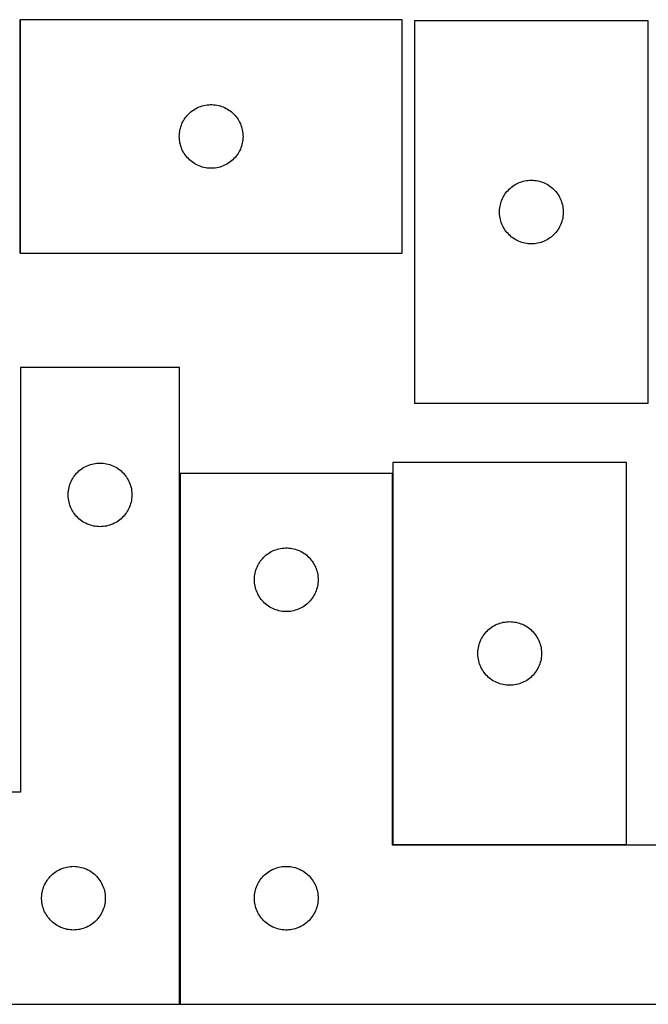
# Model space of a CAD drawing. Header units: millimetres. Extents: x 7 to 1493, y 7 to 471.
# Tile 3 of 5: x 487 to 783, y 7 to 471. Entities that reach past the tile are written whole.
import ezdxf

# ---------------------------------------------------------------- set-up
doc = ezdxf.new("R2010")
doc.units = ezdxf.units.MM
doc.layers.add('COMMON', color=5, linetype='CONTINUOUS', true_color=0x0000ff)
doc.layers.add('CUT', color=7, linetype='CONTINUOUS', true_color=0x000000)

msp = doc.modelspace()

# ---------------------------------------------------------------- linework, layer by layer
at = {"layer": 'COMMON'}
for p, q in [((487.372102, 470.708075), (487.372102, 360.708075)), ((562.744225, 6.864808), (562.744225, 256.864808)), ((662.944225, 256.864808), (662.944225, 82.140683))]:
    msp.add_line(p, q, dxfattribs=at)
at = {"layer": 'CUT'}
for p, q in [((667.472103, 470.708075), (487.472103, 470.708075)), ((487.472103, 470.708075), (487.472103, 360.708075)), ((667.472103, 360.708075), (667.472103, 470.708075)), ((673.268109, 470.09747), (673.268109, 290.09747)), ((783.268109, 470.09747), (673.268109, 470.09747)), ((783.268109, 290.09747), (783.268109, 470.09747)), ((567.283002, 426.716355), (567.863205, 427.226281)), ((567.863205, 427.226281), (568.468888, 427.705663)), ((568.468888, 427.705663), (569.098447, 428.15323)), ((569.098447, 428.15323), (569.750211, 428.567794)), ((569.750211, 428.567794), (570.422451, 428.948257)), ((570.422451, 428.948257), (571.113387, 429.293609)), ((571.113387, 429.293609), (571.821184, 429.602934)), ((571.821184, 429.602934), (572.543967, 429.875413)), ((572.543967, 429.875413), (573.279818, 430.110323)), ((573.279818, 430.110323), (574.026786, 430.30704)), ((574.026786, 430.30704), (574.782891, 430.465044)), ((574.782891, 430.465044), (575.546127, 430.583915)), ((575.546127, 430.583915), (576.314471, 430.663338)), ((576.314471, 430.663338), (577.085884, 430.703102)), ((577.085884, 430.703102), (577.858321, 430.703102)), ((577.858321, 430.703102), (578.629734, 430.663338)), ((578.629734, 430.663338), (579.398078, 430.583915)), ((579.398078, 430.583915), (580.161314, 430.465044)), ((580.161314, 430.465044), (580.917419, 430.30704)), ((580.917419, 430.30704), (581.664387, 430.110323)), ((581.664387, 430.110323), (582.400238, 429.875413)), ((582.400238, 429.875413), (583.123021, 429.602934)), ((583.123021, 429.602934), (583.830818, 429.293609)), ((583.830818, 429.293609), (584.521754, 428.948257)), ((584.521754, 428.948257), (585.193995, 428.567794)), ((585.193995, 428.567794), (585.845758, 428.15323)), ((585.845758, 428.15323), (586.475317, 427.705663)), ((586.475317, 427.705663), (587.081, 427.226281)), ((587.081, 427.226281), (587.661203, 426.716355)), ((563.727349, 421.714883), (564.054796, 422.414482)), ((564.054796, 422.414482), (564.417824, 423.096296)), ((564.417824, 423.096296), (564.815469, 423.758518)), ((564.815469, 423.758518), (565.246677, 424.399391)), ((565.246677, 424.399391), (565.710305, 425.017217)), ((565.710305, 425.017217), (566.205124, 425.610357)), ((566.205124, 425.610357), (566.72982, 426.177237)), ((566.72982, 426.177237), (567.283002, 426.716355)), ((587.661203, 426.716355), (588.214385, 426.177237)), ((588.214385, 426.177237), (588.739082, 425.610357)), ((588.739082, 425.610357), (589.2339, 425.017217)), ((589.2339, 425.017217), (589.697528, 424.399391)), ((589.697528, 424.399391), (590.128736, 423.758518)), ((590.128736, 423.758518), (590.526381, 423.096296)), ((590.526381, 423.096296), (590.889409, 422.414482)), ((590.889409, 422.414482), (591.216856, 421.714883)), ((562.551604, 417.25039), (562.650784, 418.016433)), ((562.650784, 418.016433), (562.789267, 418.776356)), ((562.789267, 418.776356), (562.966687, 419.528142)), ((562.966687, 419.528142), (563.182572, 420.269797)), ((563.182572, 420.269797), (563.43635, 420.999356)), ((563.43635, 420.999356), (563.727349, 421.714883)), ((591.216856, 421.714883), (591.507855, 420.999356)), ((591.507855, 420.999356), (591.761633, 420.269797)), ((591.761633, 420.269797), (591.977518, 419.528142)), ((591.977518, 419.528142), (592.154938, 418.776356)), ((592.154938, 418.776356), (592.293421, 418.016433)), ((592.293421, 418.016433), (592.392601, 417.25039)), ((562.472103, 415.708075), (562.491991, 416.480256)), ((562.491991, 414.935893), (562.472103, 415.708075)), ((562.491991, 416.480256), (562.551604, 417.25039)), ((562.551604, 414.16576), (562.491991, 414.935893)), ((562.650784, 413.399716), (562.551604, 414.16576)), ((562.789267, 412.639794), (562.650784, 413.399716)), ((592.293421, 413.399716), (592.154938, 412.639794)), ((592.392601, 414.16576), (592.293421, 413.399716)), ((592.392601, 417.25039), (592.452214, 416.480256)), ((592.452214, 414.935893), (592.392601, 414.16576)), ((592.452214, 416.480256), (592.472103, 415.708075)), ((592.472103, 415.708075), (592.452214, 414.935893)), ((562.966687, 411.888008), (562.789267, 412.639794)), ((563.182572, 411.146352), (562.966687, 411.888008)), ((563.43635, 410.416793), (563.182572, 411.146352)), ((563.727349, 409.701266), (563.43635, 410.416793)), ((564.054796, 409.001668), (563.727349, 409.701266)), ((564.417824, 408.319854), (564.054796, 409.001668)), ((564.815469, 407.657632), (564.417824, 408.319854)), ((590.526381, 408.319854), (590.128736, 407.657632)), ((590.889409, 409.001668), (590.526381, 408.319854)), ((591.216856, 409.701266), (590.889409, 409.001668)), ((591.507855, 410.416793), (591.216856, 409.701266)), ((591.761633, 411.146352), (591.507855, 410.416793)), ((591.977518, 411.888008), (591.761633, 411.146352)), ((592.154938, 412.639794), (591.977518, 411.888008)), ((565.246677, 407.016758), (564.815469, 407.657632)), ((565.710305, 406.398933), (565.246677, 407.016758)), ((566.205124, 405.805793), (565.710305, 406.398933)), ((566.72982, 405.238912), (566.205124, 405.805793)), ((567.283002, 404.699794), (566.72982, 405.238912)), ((567.863205, 404.189868), (567.283002, 404.699794)), ((568.468888, 403.710486), (567.863205, 404.189868)), ((569.098447, 403.26292), (568.468888, 403.710486)), ((586.475317, 403.710486), (585.845758, 403.26292)), ((587.081, 404.189868), (586.475317, 403.710486)), ((587.661203, 404.699794), (587.081, 404.189868)), ((588.214385, 405.238912), (587.661203, 404.699794)), ((588.739082, 405.805793), (588.214385, 405.238912)), ((589.2339, 406.398933), (588.739082, 405.805793)), ((589.697528, 407.016758), (589.2339, 406.398933)), ((590.128736, 407.657632), (589.697528, 407.016758)), ((569.750211, 402.848355), (569.098447, 403.26292)), ((570.422451, 402.467893), (569.750211, 402.848355)), ((571.113387, 402.122541), (570.422451, 402.467893)), ((571.821184, 401.813215), (571.113387, 402.122541)), ((572.543967, 401.540736), (571.821184, 401.813215)), ((573.279818, 401.305827), (572.543967, 401.540736)), ((574.026786, 401.109109), (573.279818, 401.305827)), ((574.782891, 400.951105), (574.026786, 401.109109)), ((575.546127, 400.832235), (574.782891, 400.951105)), ((576.314471, 400.752812), (575.546127, 400.832235)), ((577.085884, 400.713048), (576.314471, 400.752812)), ((577.858321, 400.713048), (577.085884, 400.713048)), ((578.629734, 400.752812), (577.858321, 400.713048)), ((579.398078, 400.832235), (578.629734, 400.752812)), ((580.161314, 400.951105), (579.398078, 400.832235)), ((580.917419, 401.109109), (580.161314, 400.951105)), ((581.664387, 401.305827), (580.917419, 401.109109)), ((582.400238, 401.540736), (581.664387, 401.305827)), ((583.123021, 401.813215), (582.400238, 401.540736)), ((583.830818, 402.122541), (583.123021, 401.813215)), ((584.521754, 402.467893), (583.830818, 402.122541)), ((585.193995, 402.848355), (584.521754, 402.467893)), ((585.845758, 403.26292), (585.193995, 402.848355)), ((722.976828, 394.133223), (723.706387, 394.387001)), ((723.706387, 394.387001), (724.448043, 394.602886)), ((724.448043, 394.602886), (725.199828, 394.780306)), ((725.199828, 394.780306), (725.959751, 394.918789)), ((725.959751, 394.918789), (726.725795, 395.017968)), ((726.725795, 395.017968), (727.495928, 395.077582)), ((727.495928, 395.077582), (728.268109, 395.09747)), ((728.268109, 395.09747), (729.040291, 395.077582)), ((729.040291, 395.077582), (729.810424, 395.017968)), ((729.810424, 395.017968), (730.576468, 394.918789)), ((730.576468, 394.918789), (731.33639, 394.780306)), ((731.33639, 394.780306), (732.088176, 394.602886)), ((732.088176, 394.602886), (732.829832, 394.387001)), ((732.829832, 394.387001), (733.559391, 394.133223)), ((716.270521, 389.100685), (716.749903, 389.706368)), ((716.749903, 389.706368), (717.259829, 390.28657)), ((717.259829, 390.28657), (717.798947, 390.839753)), ((717.798947, 390.839753), (718.365828, 391.364449)), ((718.365828, 391.364449), (718.958967, 391.859267)), ((718.958967, 391.859267), (719.576793, 392.322895)), ((719.576793, 392.322895), (720.217667, 392.754104)), ((720.217667, 392.754104), (720.879888, 393.151749)), ((720.879888, 393.151749), (721.561703, 393.514777)), ((721.561703, 393.514777), (722.261301, 393.842224)), ((722.261301, 393.842224), (722.976828, 394.133223)), ((733.559391, 394.133223), (734.274918, 393.842224)), ((734.274918, 393.842224), (734.974516, 393.514777)), ((734.974516, 393.514777), (735.656331, 393.151749)), ((735.656331, 393.151749), (736.318552, 392.754104)), ((736.318552, 392.754104), (736.959426, 392.322895)), ((736.959426, 392.322895), (737.577252, 391.859267)), ((737.577252, 391.859267), (738.170391, 391.364449)), ((738.170391, 391.364449), (738.737272, 390.839753)), ((738.737272, 390.839753), (739.27639, 390.28657)), ((739.27639, 390.28657), (739.786316, 389.706368)), ((739.786316, 389.706368), (740.265698, 389.100685)), ((713.865861, 384.289755), (714.100771, 385.025606)), ((714.100771, 385.025606), (714.37325, 385.748389)), ((714.37325, 385.748389), (714.682576, 386.456186)), ((714.682576, 386.456186), (715.027928, 387.147121)), ((715.027928, 387.147121), (715.40839, 387.819362)), ((715.40839, 387.819362), (715.822954, 388.471126)), ((715.822954, 388.471126), (716.270521, 389.100685)), ((740.265698, 389.100685), (740.713265, 388.471126)), ((740.713265, 388.471126), (741.127829, 387.819362)), ((741.127829, 387.819362), (741.508291, 387.147121)), ((741.508291, 387.147121), (741.853643, 386.456186)), ((741.853643, 386.456186), (742.162969, 385.748389)), ((742.162969, 385.748389), (742.435448, 385.025606)), ((742.435448, 385.025606), (742.670358, 384.289755)), ((713.273082, 380.483689), (713.312847, 381.255102)), ((713.273082, 379.711252), (713.273082, 380.483689)), ((713.312847, 381.255102), (713.392269, 382.023446)), ((713.392269, 382.023446), (713.51114, 382.786682)), ((713.51114, 382.786682), (713.669144, 383.542786)), ((713.669144, 383.542786), (713.865861, 384.289755)), ((742.670358, 384.289755), (742.867075, 383.542786)), ((742.867075, 383.542786), (743.025079, 382.786682)), ((743.025079, 382.786682), (743.14395, 382.023446)), ((743.14395, 382.023446), (743.223372, 381.255102)), ((743.223372, 381.255102), (743.263136, 380.483689)), ((743.263136, 380.483689), (743.263136, 379.711252)), ((713.312847, 378.939838), (713.273082, 379.711252)), ((713.392269, 378.171495), (713.312847, 378.939838)), ((713.51114, 377.408259), (713.392269, 378.171495)), ((713.669144, 376.652154), (713.51114, 377.408259)), ((713.865861, 375.905186), (713.669144, 376.652154)), ((714.100771, 375.169335), (713.865861, 375.905186)), ((742.670358, 375.905186), (742.435448, 375.169335)), ((742.867075, 376.652154), (742.670358, 375.905186)), ((743.025079, 377.408259), (742.867075, 376.652154)), ((743.14395, 378.171495), (743.025079, 377.408259)), ((743.223372, 378.939838), (743.14395, 378.171495)), ((743.263136, 379.711252), (743.223372, 378.939838)), ((714.37325, 374.446552), (714.100771, 375.169335)), ((714.682576, 373.738754), (714.37325, 374.446552)), ((715.027928, 373.047819), (714.682576, 373.738754)), ((715.40839, 372.375578), (715.027928, 373.047819)), ((715.822954, 371.723814), (715.40839, 372.375578)), ((716.270521, 371.094256), (715.822954, 371.723814)), ((716.749903, 370.488573), (716.270521, 371.094256)), ((740.265698, 371.094256), (739.786316, 370.488573)), ((740.713265, 371.723814), (740.265698, 371.094256)), ((741.127829, 372.375578), (740.713265, 371.723814)), ((741.508291, 373.047819), (741.127829, 372.375578)), ((741.853643, 373.738754), (741.508291, 373.047819)), ((742.162969, 374.446552), (741.853643, 373.738754)), ((742.435448, 375.169335), (742.162969, 374.446552)), ((717.259829, 369.90837), (716.749903, 370.488573)), ((717.798947, 369.355187), (717.259829, 369.90837)), ((718.365828, 368.830491), (717.798947, 369.355187)), ((718.958967, 368.335673), (718.365828, 368.830491)), ((719.576793, 367.872045), (718.958967, 368.335673)), ((720.217667, 367.440837), (719.576793, 367.872045)), ((720.879888, 367.043192), (720.217667, 367.440837)), ((721.561703, 366.680164), (720.879888, 367.043192)), ((722.261301, 366.352717), (721.561703, 366.680164)), ((734.974516, 366.680164), (734.274918, 366.352717)), ((735.656331, 367.043192), (734.974516, 366.680164)), ((736.318552, 367.440837), (735.656331, 367.043192)), ((736.959426, 367.872045), (736.318552, 367.440837)), ((737.577252, 368.335673), (736.959426, 367.872045)), ((738.170391, 368.830491), (737.577252, 368.335673)), ((738.737272, 369.355187), (738.170391, 368.830491)), ((739.27639, 369.90837), (738.737272, 369.355187)), ((739.786316, 370.488573), (739.27639, 369.90837)), ((722.976828, 366.061718), (722.261301, 366.352717)), ((723.706387, 365.80794), (722.976828, 366.061718)), ((724.448043, 365.592054), (723.706387, 365.80794)), ((725.199828, 365.414635), (724.448043, 365.592054)), ((725.959751, 365.276152), (725.199828, 365.414635)), ((726.725795, 365.176972), (725.959751, 365.276152)), ((727.495928, 365.117359), (726.725795, 365.176972)), ((728.268109, 365.09747), (727.495928, 365.117359)), ((729.040291, 365.117359), (728.268109, 365.09747)), ((729.810424, 365.176972), (729.040291, 365.117359)), ((730.576468, 365.276152), (729.810424, 365.176972)), ((731.33639, 365.414635), (730.576468, 365.276152)), ((732.088176, 365.592054), (731.33639, 365.414635)), ((732.829832, 365.80794), (732.088176, 365.592054)), ((733.559391, 366.061718), (732.829832, 365.80794)), ((734.274918, 366.352717), (733.559391, 366.061718)), ((487.472103, 360.708075), (667.472103, 360.708075)), ((562.644224, 306.864808), (487.644224, 306.864808)), ((487.644224, 306.864808), (487.644224, 106.864808)), ((562.644224, 6.864808), (562.644224, 306.864808)), ((673.268109, 290.09747), (783.268109, 290.09747)), ((517.093781, 259.521441), (517.756003, 259.919086)), ((517.756003, 259.919086), (518.437817, 260.282114)), ((518.437817, 260.282114), (519.137416, 260.609561)), ((519.137416, 260.609561), (519.852943, 260.90056)), ((519.852943, 260.90056), (520.582502, 261.154339)), ((520.582502, 261.154339), (521.324157, 261.370224)), ((521.324157, 261.370224), (522.075943, 261.547643)), ((522.075943, 261.547643), (522.835865, 261.686126)), ((522.835865, 261.686126), (523.601909, 261.785306)), ((523.601909, 261.785306), (524.372043, 261.844919)), ((524.372043, 261.844919), (525.144224, 261.864808)), ((525.144224, 261.864808), (525.916405, 261.844919)), ((525.916405, 261.844919), (526.686539, 261.785306)), ((526.686539, 261.785306), (527.452583, 261.686126)), ((527.452583, 261.686126), (528.212505, 261.547643)), ((528.212505, 261.547643), (528.964291, 261.370224)), ((528.964291, 261.370224), (529.705947, 261.154339)), ((529.705947, 261.154339), (530.435505, 260.90056)), ((530.435505, 260.90056), (531.151033, 260.609561)), ((531.151033, 260.609561), (531.850631, 260.282114)), ((531.850631, 260.282114), (532.532445, 259.919086)), ((532.532445, 259.919086), (533.194667, 259.521441)), ((663.044226, 262.140683), (663.044226, 82.140683)), ((773.044226, 262.140683), (663.044226, 262.140683)), ((773.044226, 82.140683), (773.044226, 262.140683)), ((512.284505, 254.5867), (512.699069, 255.238464)), ((512.699069, 255.238464), (513.146635, 255.868022)), ((513.146635, 255.868022), (513.626017, 256.473706)), ((513.626017, 256.473706), (514.135944, 257.053908)), ((514.135944, 257.053908), (514.675062, 257.607091)), ((514.675062, 257.607091), (515.241942, 258.131787)), ((515.241942, 258.131787), (515.835082, 258.626605)), ((515.835082, 258.626605), (516.452908, 259.090233)), ((516.452908, 259.090233), (517.093781, 259.521441)), ((533.194667, 259.521441), (533.835541, 259.090233)), ((533.835541, 259.090233), (534.453366, 258.626605)), ((534.453366, 258.626605), (535.046506, 258.131787)), ((535.046506, 258.131787), (535.613386, 257.607091)), ((535.613386, 257.607091), (536.152505, 257.053908)), ((536.152505, 257.053908), (536.662431, 256.473706)), ((536.662431, 256.473706), (537.141813, 255.868022)), ((537.141813, 255.868022), (537.589379, 255.238464)), ((537.589379, 255.238464), (538.003944, 254.5867)), ((662.844225, 256.864808), (562.844225, 256.864808)), ((562.844225, 256.864808), (562.844225, 6.864808)), ((662.844225, 81.864808), (662.844225, 256.864808)), ((510.545258, 250.310124), (510.741976, 251.057092)), ((510.741976, 251.057092), (510.976886, 251.792944)), ((510.976886, 251.792944), (511.249365, 252.515726)), ((511.249365, 252.515726), (511.55869, 253.223524)), ((511.55869, 253.223524), (511.904042, 253.914459)), ((511.904042, 253.914459), (512.284505, 254.5867)), ((538.003944, 254.5867), (538.384406, 253.914459)), ((538.384406, 253.914459), (538.729758, 253.223524)), ((538.729758, 253.223524), (539.039084, 252.515726)), ((539.039084, 252.515726), (539.311563, 251.792944)), ((539.311563, 251.792944), (539.546472, 251.057092)), ((539.546472, 251.057092), (539.74319, 250.310124)), ((510.149197, 247.251027), (510.188961, 248.02244)), ((510.149197, 246.478589), (510.149197, 247.251027)), ((510.188961, 245.707176), (510.149197, 246.478589)), ((510.188961, 248.02244), (510.268384, 248.790783)), ((510.268384, 248.790783), (510.387255, 249.554019)), ((510.387255, 249.554019), (510.545258, 250.310124)), ((539.74319, 250.310124), (539.901193, 249.554019)), ((539.901193, 249.554019), (540.020064, 248.790783)), ((540.020064, 248.790783), (540.099487, 248.02244)), ((540.099487, 248.02244), (540.139251, 247.251027)), ((540.139251, 246.478589), (540.099487, 245.707176)), ((540.139251, 247.251027), (540.139251, 246.478589)), ((510.268384, 244.938833), (510.188961, 245.707176)), ((510.387255, 244.175596), (510.268384, 244.938833)), ((510.545258, 243.419492), (510.387255, 244.175596)), ((510.741976, 242.672523), (510.545258, 243.419492)), ((510.976886, 241.936672), (510.741976, 242.672523)), ((511.249365, 241.213889), (510.976886, 241.936672)), ((511.55869, 240.506092), (511.249365, 241.213889)), ((539.039084, 241.213889), (538.729758, 240.506092)), ((539.311563, 241.936672), (539.039084, 241.213889)), ((539.546472, 242.672523), (539.311563, 241.936672)), ((539.74319, 243.419492), (539.546472, 242.672523)), ((539.901193, 244.175596), (539.74319, 243.419492)), ((540.020064, 244.938833), (539.901193, 244.175596)), ((540.099487, 245.707176), (540.020064, 244.938833)), ((511.904042, 239.815157), (511.55869, 240.506092)), ((512.284505, 239.142916), (511.904042, 239.815157)), ((512.699069, 238.491152), (512.284505, 239.142916)), ((513.146635, 237.861594), (512.699069, 238.491152)), ((513.626017, 237.25591), (513.146635, 237.861594)), ((514.135944, 236.675708), (513.626017, 237.25591)), ((514.675062, 236.122525), (514.135944, 236.675708)), ((536.152505, 236.675708), (535.613386, 236.122525)), ((536.662431, 237.25591), (536.152505, 236.675708)), ((537.141813, 237.861594), (536.662431, 237.25591)), ((537.589379, 238.491152), (537.141813, 237.861594)), ((538.003944, 239.142916), (537.589379, 238.491152)), ((538.384406, 239.815157), (538.003944, 239.142916)), ((538.729758, 240.506092), (538.384406, 239.815157)), ((515.241942, 235.597829), (514.675062, 236.122525)), ((515.835082, 235.103011), (515.241942, 235.597829)), ((516.452908, 234.639383), (515.835082, 235.103011)), ((517.093781, 234.208174), (516.452908, 234.639383)), ((517.756003, 233.810529), (517.093781, 234.208174)), ((518.437817, 233.447502), (517.756003, 233.810529)), ((519.137416, 233.120054), (518.437817, 233.447502)), ((519.852943, 232.829056), (519.137416, 233.120054)), ((520.582502, 232.575277), (519.852943, 232.829056)), ((521.324157, 232.359392), (520.582502, 232.575277)), ((522.075943, 232.181973), (521.324157, 232.359392)), ((522.835865, 232.043489), (522.075943, 232.181973)), ((523.601909, 231.94431), (522.835865, 232.043489)), ((524.372043, 231.884697), (523.601909, 231.94431)), ((526.686539, 231.94431), (525.916405, 231.884697)), ((527.452583, 232.043489), (526.686539, 231.94431)), ((528.212505, 232.181973), (527.452583, 232.043489)), ((528.964291, 232.359392), (528.212505, 232.181973)), ((529.705947, 232.575277), (528.964291, 232.359392)), ((530.435505, 232.829056), (529.705947, 232.575277)), ((531.151033, 233.120054), (530.435505, 232.829056)), ((531.850631, 233.447502), (531.151033, 233.120054)), ((532.532445, 233.810529), (531.850631, 233.447502)), ((533.194667, 234.208174), (532.532445, 233.810529)), ((533.835541, 234.639383), (533.194667, 234.208174)), ((534.453366, 235.103011), (533.835541, 234.639383)), ((535.046506, 235.597829), (534.453366, 235.103011)), ((535.613386, 236.122525), (535.046506, 235.597829)), ((525.144224, 231.864808), (524.372043, 231.884697)), ((525.916405, 231.884697), (525.144224, 231.864808)), ((602.655125, 217.873088), (603.235327, 218.383015)), ((603.235327, 218.383015), (603.841011, 218.862397)), ((603.841011, 218.862397), (604.470569, 219.309963)), ((604.470569, 219.309963), (605.122333, 219.724527)), ((605.122333, 219.724527), (605.794574, 220.10499)), ((605.794574, 220.10499), (606.485509, 220.450342)), ((606.485509, 220.450342), (607.193307, 220.759667)), ((607.193307, 220.759667), (607.916089, 221.032146)), ((607.916089, 221.032146), (608.651941, 221.267056)), ((608.651941, 221.267056), (609.398909, 221.463773)), ((609.398909, 221.463773), (610.155014, 221.621777)), ((610.155014, 221.621777), (610.91825, 221.740648)), ((610.91825, 221.740648), (611.686593, 221.820071)), ((611.686593, 221.820071), (612.458006, 221.859835)), ((612.458006, 221.859835), (613.230444, 221.859835)), ((613.230444, 221.859835), (614.001857, 221.820071)), ((614.001857, 221.820071), (614.7702, 221.740648)), ((614.7702, 221.740648), (615.533436, 221.621777)), ((615.533436, 221.621777), (616.289541, 221.463773)), ((616.289541, 221.463773), (617.03651, 221.267056)), ((617.03651, 221.267056), (617.772361, 221.032146)), ((617.772361, 221.032146), (618.495143, 220.759667)), ((618.495143, 220.759667), (619.202941, 220.450342)), ((619.202941, 220.450342), (619.893876, 220.10499)), ((619.893876, 220.10499), (620.566117, 219.724527)), ((620.566117, 219.724527), (621.217881, 219.309963)), ((621.217881, 219.309963), (621.847439, 218.862397)), ((621.847439, 218.862397), (622.453123, 218.383015)), ((622.453123, 218.383015), (623.033325, 217.873088)), ((599.099472, 212.871616), (599.426919, 213.571215)), ((599.426919, 213.571215), (599.789946, 214.253029)), ((599.789946, 214.253029), (600.187592, 214.915251)), ((600.187592, 214.915251), (600.6188, 215.556124)), ((600.6188, 215.556124), (601.082428, 216.17395)), ((601.082428, 216.17395), (601.577246, 216.76709)), ((601.577246, 216.76709), (602.101942, 217.33397)), ((602.101942, 217.33397), (602.655125, 217.873088)), ((623.033325, 217.873088), (623.586508, 217.33397)), ((623.586508, 217.33397), (624.111204, 216.76709)), ((624.111204, 216.76709), (624.606022, 216.17395)), ((624.606022, 216.17395), (625.06965, 215.556124)), ((625.06965, 215.556124), (625.500858, 214.915251)), ((625.500858, 214.915251), (625.898504, 214.253029)), ((625.898504, 214.253029), (626.261531, 213.571215)), ((626.261531, 213.571215), (626.588979, 212.871616)), ((597.923727, 208.407123), (598.022907, 209.173166)), ((598.022907, 209.173166), (598.16139, 209.933089)), ((598.16139, 209.933089), (598.338809, 210.684875)), ((598.338809, 210.684875), (598.554694, 211.42653)), ((598.554694, 211.42653), (598.808473, 212.156089)), ((598.808473, 212.156089), (599.099472, 212.871616)), ((626.588979, 212.871616), (626.879977, 212.156089)), ((626.879977, 212.156089), (627.133756, 211.42653)), ((627.133756, 211.42653), (627.349641, 210.684875)), ((627.349641, 210.684875), (627.52706, 209.933089)), ((627.52706, 209.933089), (627.665544, 209.173166)), ((627.665544, 209.173166), (627.764723, 208.407123)), ((597.844225, 206.864808), (597.864114, 207.636989)), ((597.864114, 206.092627), (597.844225, 206.864808)), ((597.864114, 207.636989), (597.923727, 208.407123)), ((597.923727, 205.322493), (597.864114, 206.092627)), ((598.022907, 204.556449), (597.923727, 205.322493)), ((598.16139, 203.796527), (598.022907, 204.556449)), ((627.665544, 204.556449), (627.52706, 203.796527)), ((627.764723, 205.322493), (627.665544, 204.556449)), ((627.764723, 208.407123), (627.824336, 207.636989)), ((627.824336, 206.092627), (627.764723, 205.322493)), ((627.824336, 207.636989), (627.844225, 206.864808)), ((627.844225, 206.864808), (627.824336, 206.092627)), ((598.338809, 203.044741), (598.16139, 203.796527)), ((598.554694, 202.303085), (598.338809, 203.044741)), ((598.808473, 201.573527), (598.554694, 202.303085)), ((599.099472, 200.857999), (598.808473, 201.573527)), ((599.426919, 200.158401), (599.099472, 200.857999)), ((599.789946, 199.476587), (599.426919, 200.158401)), ((600.187592, 198.814365), (599.789946, 199.476587)), ((625.898504, 199.476587), (625.500858, 198.814365)), ((626.261531, 200.158401), (625.898504, 199.476587)), ((626.588979, 200.857999), (626.261531, 200.158401)), ((626.879977, 201.573527), (626.588979, 200.857999)), ((627.133756, 202.303085), (626.879977, 201.573527)), ((627.349641, 203.044741), (627.133756, 202.303085)), ((627.52706, 203.796527), (627.349641, 203.044741)), ((600.6188, 198.173491), (600.187592, 198.814365)), ((601.082428, 197.555666), (600.6188, 198.173491)), ((601.577246, 196.962526), (601.082428, 197.555666)), ((602.101942, 196.395646), (601.577246, 196.962526)), ((602.655125, 195.856527), (602.101942, 196.395646)), ((603.235327, 195.346601), (602.655125, 195.856527)), ((603.841011, 194.867219), (603.235327, 195.346601)), ((604.470569, 194.419653), (603.841011, 194.867219)), ((621.847439, 194.867219), (621.217881, 194.419653)), ((622.453123, 195.346601), (621.847439, 194.867219)), ((623.033325, 195.856527), (622.453123, 195.346601)), ((623.586508, 196.395646), (623.033325, 195.856527)), ((624.111204, 196.962526), (623.586508, 196.395646)), ((624.606022, 197.555666), (624.111204, 196.962526)), ((625.06965, 198.173491), (624.606022, 197.555666)), ((625.500858, 198.814365), (625.06965, 198.173491)), ((605.122333, 194.005088), (604.470569, 194.419653)), ((605.794574, 193.624626), (605.122333, 194.005088)), ((606.485509, 193.279274), (605.794574, 193.624626)), ((607.193307, 192.969948), (606.485509, 193.279274)), ((607.916089, 192.697469), (607.193307, 192.969948)), ((608.651941, 192.46256), (607.916089, 192.697469)), ((609.398909, 192.265842), (608.651941, 192.46256)), ((610.155014, 192.107839), (609.398909, 192.265842)), ((610.91825, 191.988968), (610.155014, 192.107839)), ((611.686593, 191.909545), (610.91825, 191.988968)), ((612.458006, 191.869781), (611.686593, 191.909545)), ((613.230444, 191.869781), (612.458006, 191.869781)), ((614.001857, 191.909545), (613.230444, 191.869781)), ((614.7702, 191.988968), (614.001857, 191.909545)), ((615.533436, 192.107839), (614.7702, 191.988968)), ((616.289541, 192.265842), (615.533436, 192.107839)), ((617.03651, 192.46256), (616.289541, 192.265842)), ((617.772361, 192.697469), (617.03651, 192.46256)), ((618.495143, 192.969948), (617.772361, 192.697469)), ((619.202941, 193.279274), (618.495143, 192.969948)), ((619.893876, 193.624626), (619.202941, 193.279274)), ((620.566117, 194.005088), (619.893876, 193.624626)), ((621.217881, 194.419653), (620.566117, 194.005088)), ((710.656005, 185.194962), (711.337819, 185.557989)), ((711.337819, 185.557989), (712.037418, 185.885437)), ((712.037418, 185.885437), (712.752945, 186.176435)), ((712.752945, 186.176435), (713.482504, 186.430214)), ((713.482504, 186.430214), (714.224159, 186.646099)), ((714.224159, 186.646099), (714.975945, 186.823518)), ((714.975945, 186.823518), (715.735867, 186.962002)), ((715.735867, 186.962002), (716.501911, 187.061181)), ((716.501911, 187.061181), (717.272045, 187.120795)), ((717.272045, 187.120795), (718.044226, 187.140683)), ((718.044226, 187.140683), (718.816407, 187.120795)), ((718.816407, 187.120795), (719.586541, 187.061181)), ((719.586541, 187.061181), (720.352585, 186.962002)), ((720.352585, 186.962002), (721.112507, 186.823518)), ((721.112507, 186.823518), (721.864293, 186.646099)), ((721.864293, 186.646099), (722.605949, 186.430214)), ((722.605949, 186.430214), (723.335507, 186.176435)), ((723.335507, 186.176435), (724.051035, 185.885437)), ((724.051035, 185.885437), (724.750633, 185.557989)), ((724.750633, 185.557989), (725.432447, 185.194962)), ((705.599071, 180.514339), (706.046637, 181.143897)), ((706.046637, 181.143897), (706.526019, 181.749581)), ((706.526019, 181.749581), (707.035946, 182.329783)), ((707.035946, 182.329783), (707.575064, 182.882966)), ((707.575064, 182.882966), (708.141944, 183.407662)), ((708.141944, 183.407662), (708.735084, 183.90248)), ((708.735084, 183.90248), (709.35291, 184.366108)), ((709.35291, 184.366108), (709.993783, 184.797317)), ((709.993783, 184.797317), (710.656005, 185.194962)), ((725.432447, 185.194962), (726.094669, 184.797317)), ((726.094669, 184.797317), (726.735543, 184.366108)), ((726.735543, 184.366108), (727.353368, 183.90248)), ((727.353368, 183.90248), (727.946508, 183.407662)), ((727.946508, 183.407662), (728.513388, 182.882966)), ((728.513388, 182.882966), (729.052507, 182.329783)), ((729.052507, 182.329783), (729.562433, 181.749581)), ((729.562433, 181.749581), (730.041815, 181.143897)), ((730.041815, 181.143897), (730.489381, 180.514339)), ((703.44526, 175.585999), (703.641978, 176.332968)), ((703.641978, 176.332968), (703.876888, 177.068819)), ((703.876888, 177.068819), (704.149367, 177.791602)), ((704.149367, 177.791602), (704.458692, 178.499399)), ((704.458692, 178.499399), (704.804044, 179.190334)), ((704.804044, 179.190334), (705.184507, 179.862575)), ((705.184507, 179.862575), (705.599071, 180.514339)), ((730.489381, 180.514339), (730.903946, 179.862575)), ((730.903946, 179.862575), (731.284408, 179.190334)), ((731.284408, 179.190334), (731.62976, 178.499399)), ((731.62976, 178.499399), (731.939086, 177.791602)), ((731.939086, 177.791602), (732.211565, 177.068819)), ((732.211565, 177.068819), (732.446474, 176.332968)), ((732.446474, 176.332968), (732.643192, 175.585999)), ((703.049199, 172.526902), (703.088963, 173.298315)), ((703.049199, 171.754465), (703.049199, 172.526902)), ((703.088963, 170.983051), (703.049199, 171.754465)), ((703.088963, 173.298315), (703.168386, 174.066659)), ((703.168386, 174.066659), (703.287257, 174.829895)), ((703.287257, 174.829895), (703.44526, 175.585999)), ((732.643192, 175.585999), (732.801195, 174.829895)), ((732.801195, 174.829895), (732.920066, 174.066659)), ((732.920066, 174.066659), (732.999489, 173.298315)), ((732.999489, 173.298315), (733.039253, 172.526902)), ((733.039253, 171.754465), (732.999489, 170.983051)), ((733.039253, 172.526902), (733.039253, 171.754465)), ((703.168386, 170.214708), (703.088963, 170.983051)), ((703.287257, 169.451472), (703.168386, 170.214708)), ((703.44526, 168.695367), (703.287257, 169.451472)), ((703.641978, 167.948399), (703.44526, 168.695367)), ((703.876888, 167.212547), (703.641978, 167.948399)), ((704.149367, 166.489765), (703.876888, 167.212547)), ((732.211565, 167.212547), (731.939086, 166.489765)), ((732.446474, 167.948399), (732.211565, 167.212547)), ((732.643192, 168.695367), (732.446474, 167.948399)), ((732.801195, 169.451472), (732.643192, 168.695367)), ((732.920066, 170.214708), (732.801195, 169.451472)), ((732.999489, 170.983051), (732.920066, 170.214708)), ((704.458692, 165.781967), (704.149367, 166.489765)), ((704.804044, 165.091032), (704.458692, 165.781967)), ((705.184507, 164.418791), (704.804044, 165.091032)), ((705.599071, 163.767027), (705.184507, 164.418791)), ((706.046637, 163.137469), (705.599071, 163.767027)), ((706.526019, 162.531786), (706.046637, 163.137469)), ((707.035946, 161.951583), (706.526019, 162.531786)), ((729.562433, 162.531786), (729.052507, 161.951583)), ((730.041815, 163.137469), (729.562433, 162.531786)), ((730.489381, 163.767027), (730.041815, 163.137469)), ((730.903946, 164.418791), (730.489381, 163.767027)), ((731.284408, 165.091032), (730.903946, 164.418791)), ((731.62976, 165.781967), (731.284408, 165.091032)), ((731.939086, 166.489765), (731.62976, 165.781967)), ((707.575064, 161.3984), (707.035946, 161.951583)), ((708.141944, 160.873704), (707.575064, 161.3984)), ((708.735084, 160.378886), (708.141944, 160.873704)), ((709.35291, 159.915258), (708.735084, 160.378886)), ((709.993783, 159.48405), (709.35291, 159.915258)), ((710.656005, 159.086405), (709.993783, 159.48405)), ((711.337819, 158.723377), (710.656005, 159.086405)), ((712.037418, 158.39593), (711.337819, 158.723377)), ((712.752945, 158.104931), (712.037418, 158.39593)), ((713.482504, 157.851153), (712.752945, 158.104931)), ((714.224159, 157.635267), (713.482504, 157.851153)), ((722.605949, 157.851153), (721.864293, 157.635267)), ((723.335507, 158.104931), (722.605949, 157.851153)), ((724.051035, 158.39593), (723.335507, 158.104931)), ((724.750633, 158.723377), (724.051035, 158.39593)), ((725.432447, 159.086405), (724.750633, 158.723377)), ((726.094669, 159.48405), (725.432447, 159.086405)), ((726.735543, 159.915258), (726.094669, 159.48405)), ((727.353368, 160.378886), (726.735543, 159.915258)), ((727.946508, 160.873704), (727.353368, 160.378886)), ((728.513388, 161.3984), (727.946508, 160.873704)), ((729.052507, 161.951583), (728.513388, 161.3984)), ((714.975945, 157.457848), (714.224159, 157.635267)), ((715.735867, 157.319365), (714.975945, 157.457848)), ((716.501911, 157.220185), (715.735867, 157.319365)), ((717.272045, 157.160572), (716.501911, 157.220185)), ((718.044226, 157.140683), (717.272045, 157.160572)), ((718.816407, 157.160572), (718.044226, 157.140683)), ((719.586541, 157.220185), (718.816407, 157.160572)), ((720.352585, 157.319365), (719.586541, 157.220185)), ((721.112507, 157.457848), (720.352585, 157.319365)), ((721.864293, 157.635267), (721.112507, 157.457848)), ((487.644224, 106.864808), (312.644224, 106.864808)), ((862.844225, 81.864808), (662.844225, 81.864808)), ((663.044226, 82.140683), (773.044226, 82.140683)), ((504.593781, 69.521441), (505.256003, 69.919086)), ((505.256003, 69.919086), (505.937817, 70.282114)), ((505.937817, 70.282114), (506.637416, 70.609561)), ((506.637416, 70.609561), (507.352943, 70.90056)), ((507.352943, 70.90056), (508.082502, 71.154339)), ((508.082502, 71.154339), (508.824157, 71.370224)), ((508.824157, 71.370224), (509.575943, 71.547643)), ((509.575943, 71.547643), (510.335865, 71.686126)), ((510.335865, 71.686126), (511.101909, 71.785306)), ((511.101909, 71.785306), (511.872043, 71.844919)), ((511.872043, 71.844919), (512.644224, 71.864808)), ((512.644224, 71.864808), (513.416405, 71.844919)), ((513.416405, 71.844919), (514.186539, 71.785306)), ((514.186539, 71.785306), (514.952583, 71.686126)), ((514.952583, 71.686126), (515.712505, 71.547643)), ((515.712505, 71.547643), (516.464291, 71.370224)), ((516.464291, 71.370224), (517.205947, 71.154339)), ((517.205947, 71.154339), (517.935505, 70.90056)), ((517.935505, 70.90056), (518.651033, 70.609561)), ((518.651033, 70.609561), (519.350631, 70.282114)), ((519.350631, 70.282114), (520.032445, 69.919086)), ((520.032445, 69.919086), (520.694667, 69.521441)), ((604.470569, 69.309963), (605.122333, 69.724527)), ((605.122333, 69.724527), (605.794574, 70.10499)), ((605.794574, 70.10499), (606.485509, 70.450342)), ((606.485509, 70.450342), (607.193307, 70.759667)), ((607.193307, 70.759667), (607.916089, 71.032146)), ((607.916089, 71.032146), (608.651941, 71.267056)), ((608.651941, 71.267056), (609.398909, 71.463773)), ((609.398909, 71.463773), (610.155014, 71.621777)), ((610.155014, 71.621777), (610.91825, 71.740648)), ((610.91825, 71.740648), (611.686593, 71.820071)), ((611.686593, 71.820071), (612.458006, 71.859835)), ((612.458006, 71.859835), (613.230444, 71.859835)), ((613.230444, 71.859835), (614.001857, 71.820071)), ((614.001857, 71.820071), (614.7702, 71.740648)), ((614.7702, 71.740648), (615.533436, 71.621777)), ((615.533436, 71.621777), (616.289541, 71.463773)), ((616.289541, 71.463773), (617.03651, 71.267056)), ((617.03651, 71.267056), (617.772361, 71.032146)), ((617.772361, 71.032146), (618.495143, 70.759667)), ((618.495143, 70.759667), (619.202941, 70.450342)), ((619.202941, 70.450342), (619.893876, 70.10499)), ((619.893876, 70.10499), (620.566117, 69.724527)), ((620.566117, 69.724527), (621.217881, 69.309963)), ((499.784505, 64.5867), (500.199069, 65.238464)), ((500.199069, 65.238464), (500.646635, 65.868022)), ((500.646635, 65.868022), (501.126017, 66.473706)), ((501.126017, 66.473706), (501.635944, 67.053908)), ((501.635944, 67.053908), (502.175062, 67.607091)), ((502.175062, 67.607091), (502.741942, 68.131787)), ((502.741942, 68.131787), (503.335082, 68.626605)), ((503.335082, 68.626605), (503.952908, 69.090233)), ((503.952908, 69.090233), (504.593781, 69.521441)), ((520.694667, 69.521441), (521.335541, 69.090233)), ((521.335541, 69.090233), (521.953366, 68.626605)), ((521.953366, 68.626605), (522.546506, 68.131787)), ((522.546506, 68.131787), (523.113386, 67.607091)), ((523.113386, 67.607091), (523.652505, 67.053908)), ((523.652505, 67.053908), (524.162431, 66.473706)), ((524.162431, 66.473706), (524.641813, 65.868022)), ((524.641813, 65.868022), (525.089379, 65.238464)), ((525.089379, 65.238464), (525.503944, 64.5867)), ((600.187592, 64.915251), (600.6188, 65.556124)), ((600.6188, 65.556124), (601.082428, 66.17395)), ((601.082428, 66.17395), (601.577246, 66.76709)), ((601.577246, 66.76709), (602.101942, 67.33397)), ((602.101942, 67.33397), (602.655125, 67.873088)), ((602.655125, 67.873088), (603.235327, 68.383015)), ((603.235327, 68.383015), (603.841011, 68.862397)), ((603.841011, 68.862397), (604.470569, 69.309963)), ((621.217881, 69.309963), (621.847439, 68.862397)), ((621.847439, 68.862397), (622.453123, 68.383015)), ((622.453123, 68.383015), (623.033325, 67.873088)), ((623.033325, 67.873088), (623.586508, 67.33397)), ((623.586508, 67.33397), (624.111204, 66.76709)), ((624.111204, 66.76709), (624.606022, 66.17395)), ((624.606022, 66.17395), (625.06965, 65.556124)), ((625.06965, 65.556124), (625.500858, 64.915251)), ((497.887255, 59.554019), (498.045258, 60.310124)), ((498.045258, 60.310124), (498.241976, 61.057092)), ((498.241976, 61.057092), (498.476886, 61.792944)), ((498.476886, 61.792944), (498.749365, 62.515726)), ((498.749365, 62.515726), (499.05869, 63.223524)), ((499.05869, 63.223524), (499.404042, 63.914459)), ((499.404042, 63.914459), (499.784505, 64.5867)), ((525.503944, 64.5867), (525.884406, 63.914459)), ((525.884406, 63.914459), (526.229758, 63.223524)), ((526.229758, 63.223524), (526.539084, 62.515726)), ((526.539084, 62.515726), (526.811563, 61.792944)), ((526.811563, 61.792944), (527.046472, 61.057092)), ((527.046472, 61.057092), (527.24319, 60.310124)), ((527.24319, 60.310124), (527.401193, 59.554019)), ((598.16139, 59.933089), (598.338809, 60.684875)), ((598.338809, 60.684875), (598.554694, 61.42653)), ((598.554694, 61.42653), (598.808473, 62.156089)), ((598.808473, 62.156089), (599.099472, 62.871616)), ((599.099472, 62.871616), (599.426919, 63.571215)), ((599.426919, 63.571215), (599.789946, 64.253029)), ((599.789946, 64.253029), (600.187592, 64.915251)), ((625.500858, 64.915251), (625.898504, 64.253029)), ((625.898504, 64.253029), (626.261531, 63.571215)), ((626.261531, 63.571215), (626.588979, 62.871616)), ((626.588979, 62.871616), (626.879977, 62.156089)), ((626.879977, 62.156089), (627.133756, 61.42653)), ((627.133756, 61.42653), (627.349641, 60.684875)), ((627.349641, 60.684875), (627.52706, 59.933089)), ((497.649197, 57.251027), (497.688961, 58.02244)), ((497.649197, 56.478589), (497.649197, 57.251027)), ((497.688961, 55.707176), (497.649197, 56.478589)), ((497.688961, 58.02244), (497.768384, 58.790783)), ((497.768384, 54.938833), (497.688961, 55.707176)), ((497.768384, 58.790783), (497.887255, 59.554019)), ((527.401193, 59.554019), (527.520064, 58.790783)), ((527.520064, 58.790783), (527.599487, 58.02244)), ((527.599487, 55.707176), (527.520064, 54.938833)), ((527.599487, 58.02244), (527.639251, 57.251027)), ((527.639251, 56.478589), (527.599487, 55.707176)), ((527.639251, 57.251027), (527.639251, 56.478589)), ((597.844225, 56.864808), (597.864114, 57.636989)), ((597.864114, 56.092627), (597.844225, 56.864808)), ((597.864114, 57.636989), (597.923727, 58.407123)), ((597.923727, 55.322493), (597.864114, 56.092627)), ((597.923727, 58.407123), (598.022907, 59.173166)), ((598.022907, 59.173166), (598.16139, 59.933089)), ((627.52706, 59.933089), (627.665544, 59.173166)), ((627.665544, 59.173166), (627.764723, 58.407123)), ((627.764723, 58.407123), (627.824336, 57.636989)), ((627.824336, 56.092627), (627.764723, 55.322493)), ((627.824336, 57.636989), (627.844225, 56.864808)), ((627.844225, 56.864808), (627.824336, 56.092627)), ((497.887255, 54.175596), (497.768384, 54.938833)), ((498.045258, 53.419492), (497.887255, 54.175596)), ((498.241976, 52.672523), (498.045258, 53.419492)), ((498.476886, 51.936672), (498.241976, 52.672523)), ((498.749365, 51.213889), (498.476886, 51.936672)), ((499.05869, 50.506092), (498.749365, 51.213889)), ((526.539084, 51.213889), (526.229758, 50.506092)), ((526.811563, 51.936672), (526.539084, 51.213889)), ((527.046472, 52.672523), (526.811563, 51.936672)), ((527.24319, 53.419492), (527.046472, 52.672523)), ((527.401193, 54.175596), (527.24319, 53.419492)), ((527.520064, 54.938833), (527.401193, 54.175596)), ((598.022907, 54.556449), (597.923727, 55.322493)), ((598.16139, 53.796527), (598.022907, 54.556449)), ((598.338809, 53.044741), (598.16139, 53.796527)), ((598.554694, 52.303085), (598.338809, 53.044741)), ((598.808473, 51.573527), (598.554694, 52.303085)), ((599.099472, 50.857999), (598.808473, 51.573527)), ((626.879977, 51.573527), (626.588979, 50.857999)), ((627.133756, 52.303085), (626.879977, 51.573527)), ((627.349641, 53.044741), (627.133756, 52.303085)), ((627.52706, 53.796527), (627.349641, 53.044741)), ((627.665544, 54.556449), (627.52706, 53.796527)), ((627.764723, 55.322493), (627.665544, 54.556449)), ((499.404042, 49.815157), (499.05869, 50.506092)), ((499.784505, 49.142916), (499.404042, 49.815157)), ((500.199069, 48.491152), (499.784505, 49.142916)), ((500.646635, 47.861594), (500.199069, 48.491152)), ((501.126017, 47.25591), (500.646635, 47.861594)), ((501.635944, 46.675708), (501.126017, 47.25591)), ((502.175062, 46.122525), (501.635944, 46.675708)), ((523.652505, 46.675708), (523.113386, 46.122525)), ((524.162431, 47.25591), (523.652505, 46.675708)), ((524.641813, 47.861594), (524.162431, 47.25591)), ((525.089379, 48.491152), (524.641813, 47.861594)), ((525.503944, 49.142916), (525.089379, 48.491152)), ((525.884406, 49.815157), (525.503944, 49.142916)), ((526.229758, 50.506092), (525.884406, 49.815157)), ((599.426919, 50.158401), (599.099472, 50.857999)), ((599.789946, 49.476587), (599.426919, 50.158401)), ((600.187592, 48.814365), (599.789946, 49.476587)), ((600.6188, 48.173491), (600.187592, 48.814365)), ((601.082428, 47.555666), (600.6188, 48.173491)), ((601.577246, 46.962526), (601.082428, 47.555666)), ((602.101942, 46.395646), (601.577246, 46.962526)), ((602.655125, 45.856527), (602.101942, 46.395646)), ((623.586508, 46.395646), (623.033325, 45.856527)), ((624.111204, 46.962526), (623.586508, 46.395646)), ((624.606022, 47.555666), (624.111204, 46.962526)), ((625.06965, 48.173491), (624.606022, 47.555666)), ((625.500858, 48.814365), (625.06965, 48.173491)), ((625.898504, 49.476587), (625.500858, 48.814365)), ((626.261531, 50.158401), (625.898504, 49.476587)), ((626.588979, 50.857999), (626.261531, 50.158401)), ((502.741942, 45.597829), (502.175062, 46.122525)), ((503.335082, 45.103011), (502.741942, 45.597829)), ((503.952908, 44.639383), (503.335082, 45.103011)), ((504.593781, 44.208174), (503.952908, 44.639383)), ((505.256003, 43.810529), (504.593781, 44.208174)), ((505.937817, 43.447502), (505.256003, 43.810529)), ((506.637416, 43.120054), (505.937817, 43.447502)), ((507.352943, 42.829056), (506.637416, 43.120054)), ((508.082502, 42.575277), (507.352943, 42.829056)), ((508.824157, 42.359392), (508.082502, 42.575277)), ((509.575943, 42.181973), (508.824157, 42.359392)), ((510.335865, 42.043489), (509.575943, 42.181973)), ((511.101909, 41.94431), (510.335865, 42.043489)), ((511.872043, 41.884697), (511.101909, 41.94431)), ((512.644224, 41.864808), (511.872043, 41.884697)), ((513.416405, 41.884697), (512.644224, 41.864808)), ((514.186539, 41.94431), (513.416405, 41.884697)), ((514.952583, 42.043489), (514.186539, 41.94431)), ((515.712505, 42.181973), (514.952583, 42.043489)), ((516.464291, 42.359392), (515.712505, 42.181973)), ((517.205947, 42.575277), (516.464291, 42.359392)), ((517.935505, 42.829056), (517.205947, 42.575277)), ((518.651033, 43.120054), (517.935505, 42.829056)), ((519.350631, 43.447502), (518.651033, 43.120054)), ((520.032445, 43.810529), (519.350631, 43.447502)), ((520.694667, 44.208174), (520.032445, 43.810529)), ((521.335541, 44.639383), (520.694667, 44.208174)), ((521.953366, 45.103011), (521.335541, 44.639383)), ((522.546506, 45.597829), (521.953366, 45.103011)), ((523.113386, 46.122525), (522.546506, 45.597829)), ((603.235327, 45.346601), (602.655125, 45.856527)), ((603.841011, 44.867219), (603.235327, 45.346601)), ((604.470569, 44.419653), (603.841011, 44.867219)), ((605.122333, 44.005088), (604.470569, 44.419653)), ((605.794574, 43.624626), (605.122333, 44.005088)), ((606.485509, 43.279274), (605.794574, 43.624626)), ((607.193307, 42.969948), (606.485509, 43.279274)), ((607.916089, 42.697469), (607.193307, 42.969948)), ((608.651941, 42.46256), (607.916089, 42.697469)), ((609.398909, 42.265842), (608.651941, 42.46256)), ((610.155014, 42.107839), (609.398909, 42.265842)), ((610.91825, 41.988968), (610.155014, 42.107839)), ((611.686593, 41.909545), (610.91825, 41.988968)), ((612.458006, 41.869781), (611.686593, 41.909545)), ((613.230444, 41.869781), (612.458006, 41.869781)), ((614.001857, 41.909545), (613.230444, 41.869781)), ((614.7702, 41.988968), (614.001857, 41.909545)), ((615.533436, 42.107839), (614.7702, 41.988968)), ((616.289541, 42.265842), (615.533436, 42.107839)), ((617.03651, 42.46256), (616.289541, 42.265842)), ((617.772361, 42.697469), (617.03651, 42.46256)), ((618.495143, 42.969948), (617.772361, 42.697469)), ((619.202941, 43.279274), (618.495143, 42.969948)), ((619.893876, 43.624626), (619.202941, 43.279274)), ((620.566117, 44.005088), (619.893876, 43.624626)), ((621.217881, 44.419653), (620.566117, 44.005088)), ((621.847439, 44.867219), (621.217881, 44.419653)), ((622.453123, 45.346601), (621.847439, 44.867219)), ((623.033325, 45.856527), (622.453123, 45.346601)), ((312.644224, 6.864808), (562.644224, 6.864808)), ((562.844225, 6.864808), (862.844225, 6.864808))]:
    msp.add_line(p, q, dxfattribs=at)

doc.saveas('drawing.dxf')
